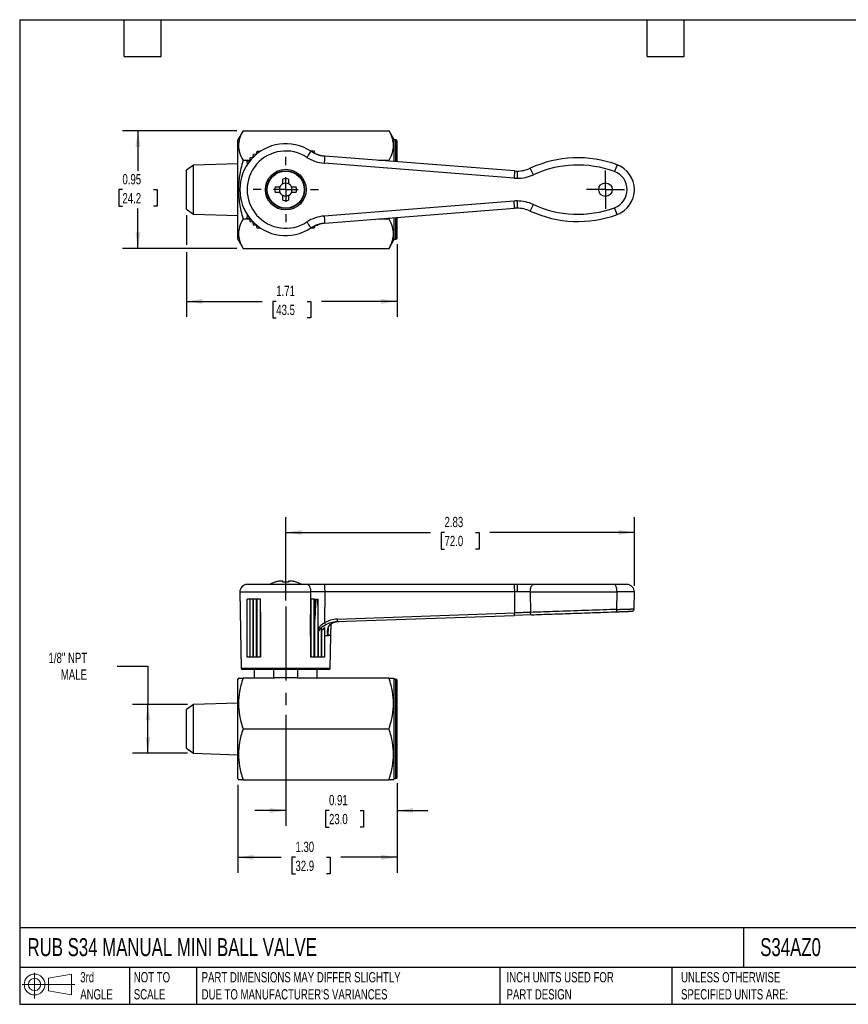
# Model space of a CAD drawing. Header units: inches. Extents: x 0.2 to 10.8, y 0.2 to 8.2.
# Tile 1 of 3: x 0.2 to 7, y 0.2 to 8.2. Entities that reach past the tile are written whole.
import ezdxf

# ---------------------------------------------------------------- set-up
doc = ezdxf.new("R2010")
doc.units = ezdxf.units.IN
doc.header["$MEASUREMENT"] = 0
doc.linetypes.add('SLD-Center', pattern=[0.75, 0.6, -0.05, 0.05, -0.05])
doc.linetypes.add('SLD-Solid', pattern=[0])
doc.layers.add('CENTER', color=40, linetype='SLD-Center')
doc.layers.add('SLD-DEFPOINTS', color=7, linetype='Continuous')
doc.layers.add('DIMENSIONS', color=140, linetype='SLD-Solid', lineweight=25)
doc.layers.add('TEXT', color=140, linetype='SLD-Solid', lineweight=25)
doc.styles.add('SLDTEXTSTYLE0', font='TXT', dxfattribs={"width": 0.7})
doc.dimstyles.new('SLDDIMSTYLE0', dxfattribs={"dimtxt": 0.084961, "dimasz": 0.13, "dimexe": 0, "dimexo": 0.0625, "dimgap": 0.02124, "dimtad": 0, "dimtih": 1, "dimtoh": 1, "dimrnd": 1e-09, "dimzin": 12, "dimdsep": 46, "dimtxsty": 'SLDTEXTSTYLE0', "dimsah": 1, "dimcen": 0.09, "dimadec": 0, "dimazin": 3, "dimtfac": 1, "dimtofl": 0, "dimtmove": 0, "dimatfit": 3, "dimfxl": 0, "dimfrac": 2, "dimtolj": 1, "dimtzin": 12, "dimarcsym": 0})
doc.dimstyles.new('SLDDIMSTYLE1', dxfattribs={"dimtxt": 0.084961, "dimasz": 0.13, "dimexe": 0, "dimexo": 0.0625, "dimgap": 0.02124, "dimtad": 0, "dimtih": 1, "dimtoh": 1, "dimrnd": 1e-09, "dimdsep": 46, "dimtxsty": 'SLDTEXTSTYLE0', "dimsah": 1, "dimcen": 0.09, "dimadec": 0, "dimazin": 2, "dimtfac": 1, "dimtmove": 0, "dimatfit": 0, "dimfxl": 0, "dimfrac": 2, "dimtolj": 1, "dimtzin": 12, "dimarcsym": 0})
doc.dimstyles.new('SLDDIMSTYLE2', dxfattribs={"dimtxt": 0.084961, "dimasz": 0.13, "dimexe": 0, "dimexo": 0.0625, "dimgap": 0.02124, "dimtad": 0, "dimtih": 1, "dimtoh": 1, "dimrnd": 1e-09, "dimzin": 4, "dimdsep": 46, "dimtxsty": 'SLDTEXTSTYLE0', "dimsah": 1, "dimcen": 0.09, "dimadec": 0, "dimazin": 1, "dimtfac": 1, "dimtofl": 0, "dimtmove": 0, "dimatfit": 3, "dimfxl": 0, "dimfrac": 2, "dimtolj": 1, "dimtzin": 12, "dimarcsym": 0})
doc.dimstyles.new('SLDDIMSTYLE4', dxfattribs={"dimtxt": 0.084961, "dimasz": 0.13, "dimexe": 0, "dimexo": 0.0625, "dimgap": 0.02124, "dimtad": 0, "dimtih": 1, "dimtoh": 1, "dimrnd": 1e-09, "dimdsep": 46, "dimtxsty": 'SLDTEXTSTYLE0', "dimsah": 1, "dimcen": 0.09, "dimadec": 0, "dimazin": 2, "dimtfac": 1, "dimtofl": 0, "dimtmove": 0, "dimatfit": 3, "dimfxl": 0, "dimfrac": 2, "dimtolj": 1, "dimtzin": 12, "dimarcsym": 0})

# ---------------------------------------------------------------- blocks, each defined once
blk = doc.blocks.new('Block11')
at = {"color": 7, "linetype": 'SLD-Solid', "lineweight": 18}
for p, q in [((0.1019, 0.2091), (0.1019, 0)), ((0.2157, 0.1641), (0.4006, 0.1981)), ((0.2157, 0.0628), (0.2157, 0.1641)), ((0.4006, 0.1981), (0.4006, 0.0288)), ((0, 0.1135), (0.4281, 0.1135)), ((0.2157, 0.0628), (0.4006, 0.0288))]:
    blk.add_line(p, q, dxfattribs=at)
for radius in [0.0846, 0.0506]:
    blk.add_circle((0.1019, 0.1135), radius, dxfattribs=at)
blk = doc.blocks.new('Block12')
at = {"layer": 'SLD-DEFPOINTS'}
blk.add_blockref('Block11', (0, 0), dxfattribs=at)
blk = doc.blocks.new('_D')
at = {"layer": 'DIMENSIONS'}
for p, q in [((2.4121, 3.5317), (2.4121, 4.2088)), ((5.2457, 3.6507), (5.2457, 4.2088)), ((2.4121, 4.0838), (3.5875, 4.0838)), ((3.7027, 4.0838), (3.6741, 4.0838)), ((3.6741, 4.0838), (3.6741, 3.9488)), ((3.9551, 4.0838), (3.9837, 4.0838)), ((3.9837, 4.0838), (3.9837, 3.9488)), ((5.2457, 4.0838), (4.0703, 4.0838)), ((3.6741, 3.9488), (3.7027, 3.9488)), ((3.9837, 3.9488), (3.9551, 3.9488))]:
    blk.add_line(p, q, dxfattribs=at)
for points in [[(2.4121, 4.0838), (2.5421, 4.0638), (2.5421, 4.1038)], [(5.2457, 4.0838), (5.1157, 4.1038), (5.1157, 4.0638)]]:
    blk.add_solid(points, dxfattribs=at)
at = {"layer": 'DIMENSIONS', "char_height": 0.08333, "attachment_point": 1, "style": 'SLDTEXTSTYLE0'}
for s, insert in [('2.83', (3.7027, 4.2103)), ('72.0', (3.7027, 4.0562))]:
    blk.add_mtext(s, dxfattribs=dict(at, insert=insert))
blk = doc.blocks.new('_D_1')
at = {"layer": 'DIMENSIONS'}
for p, q in [((2.4121, 2.601), (2.4121, 1.6995)), ((3.3176, 2.0459), (3.3176, 1.6995)), ((2.4121, 1.8245), (2.1621, 1.8245)), ((2.7639, 1.8245), (2.7353, 1.8245)), ((2.7353, 1.8245), (2.7353, 1.6894)), ((3.0163, 1.8245), (3.0449, 1.8245)), ((3.0449, 1.8245), (3.0449, 1.6894)), ((3.3176, 1.8245), (3.5676, 1.8245)), ((2.7353, 1.6894), (2.7639, 1.6894)), ((3.0449, 1.6894), (3.0163, 1.6894))]:
    blk.add_line(p, q, dxfattribs=at)
for points in [[(2.4121, 1.8245), (2.2821, 1.8445), (2.2821, 1.8045)], [(3.3176, 1.8245), (3.4476, 1.8045), (3.4476, 1.8445)]]:
    blk.add_solid(points, dxfattribs=at)
at = {"layer": 'DIMENSIONS', "char_height": 0.08333, "attachment_point": 1, "style": 'SLDTEXTSTYLE0'}
for s, insert in [('0.91', (2.7639, 1.9509)), ('23.0', (2.7639, 1.7969))]:
    blk.add_mtext(s, dxfattribs=dict(at, insert=insert))
blk = doc.blocks.new('_D_2')
at = {"layer": 'DIMENSIONS'}
for p, q in [((2.0223, 2.034), (2.0223, 1.3193)), ((3.3176, 2.0459), (3.3176, 1.3193)), ((2.0223, 1.4443), (2.3759, 1.4443)), ((2.4911, 1.4443), (2.4625, 1.4443)), ((2.4625, 1.4443), (2.4625, 1.3093)), ((2.7435, 1.4443), (2.7721, 1.4443)), ((2.7721, 1.4443), (2.7721, 1.3093)), ((3.3176, 1.4443), (2.8587, 1.4443)), ((2.4625, 1.3093), (2.4911, 1.3093)), ((2.7721, 1.3093), (2.7435, 1.3093))]:
    blk.add_line(p, q, dxfattribs=at)
for points in [[(2.0223, 1.4443), (2.1523, 1.4243), (2.1523, 1.4643)], [(3.3176, 1.4443), (3.1876, 1.4643), (3.1876, 1.4243)]]:
    blk.add_solid(points, dxfattribs=at)
at = {"layer": 'DIMENSIONS', "char_height": 0.08333, "attachment_point": 1, "style": 'SLDTEXTSTYLE0'}
for s, insert in [('1.30', (2.4911, 1.5707)), ('32.9', (2.4911, 1.4167))]:
    blk.add_mtext(s, dxfattribs=dict(at, insert=insert))
blk = doc.blocks.new('_D_3')
at = {"layer": 'DIMENSIONS'}
for p, q in [((1.0421, 2.9986), (1.2921, 2.9986)), ((1.2921, 2.9986), (1.2921, 2.686)), ((1.6134, 2.686), (1.1671, 2.686)), ((1.2921, 2.2892), (1.2921, 2.686)), ((1.6134, 2.2892), (1.1671, 2.2892))]:
    blk.add_line(p, q, dxfattribs=at)
for points in [[(1.2921, 2.686), (1.2721, 2.556), (1.3121, 2.556)], [(1.2921, 2.2892), (1.3121, 2.4192), (1.2721, 2.4192)]]:
    blk.add_solid(points, dxfattribs=at)
at = {"layer": 'DIMENSIONS', "char_height": 0.08333, "attachment_point": 1, "style": 'SLDTEXTSTYLE0'}
for s, insert in [('1/8" NPT', (0.4846, 3.106)), ('MALE', (0.584, 2.971))]:
    blk.add_mtext(s, dxfattribs=dict(at, insert=insert))
blk = doc.blocks.new('_D_7')
at = {"layer": 'DIMENSIONS'}
for p, q in [((2.0149, 7.3465), (1.0863, 7.3465)), ((1.2113, 7.3465), (1.2113, 7.0232)), ((1.0851, 6.8692), (1.0565, 6.8692)), ((1.0565, 6.8692), (1.0565, 6.7341)), ((1.3375, 6.8692), (1.3661, 6.8692)), ((1.3661, 6.8692), (1.3661, 6.7341)), ((1.0565, 6.7341), (1.0851, 6.7341)), ((1.3661, 6.7341), (1.3375, 6.7341)), ((1.2113, 6.3918), (1.2113, 6.7151)), ((2.0149, 6.3918), (1.0863, 6.3918))]:
    blk.add_line(p, q, dxfattribs=at)
for points in [[(1.2113, 7.3465), (1.1913, 7.2165), (1.2313, 7.2165)], [(1.2113, 6.3918), (1.2313, 6.5218), (1.1913, 6.5218)]]:
    blk.add_solid(points, dxfattribs=at)
at = {"layer": 'DIMENSIONS', "char_height": 0.08333, "attachment_point": 1, "style": 'SLDTEXTSTYLE0'}
for s, insert in [('0.95', (1.0851, 6.9956)), ('24.2', (1.0851, 6.8416))]:
    blk.add_mtext(s, dxfattribs=dict(at, insert=insert))
blk = doc.blocks.new('_D_8')
at = {"layer": 'DIMENSIONS'}
for p, q in [((1.605, 6.6617), (1.605, 6.4218)), ((3.3176, 6.4274), (3.3176, 5.8363)), ((1.605, 6.3618), (1.605, 5.8363)), ((1.605, 5.9613), (2.2199, 5.9613)), ((2.3351, 5.9613), (2.3065, 5.9613)), ((2.3065, 5.9613), (2.3065, 5.8263)), ((2.5875, 5.9613), (2.6161, 5.9613)), ((2.6161, 5.9613), (2.6161, 5.8263)), ((3.3176, 5.9613), (2.7027, 5.9613)), ((2.3065, 5.8263), (2.3351, 5.8263)), ((2.6161, 5.8263), (2.5875, 5.8263))]:
    blk.add_line(p, q, dxfattribs=at)
for points in [[(1.605, 5.9613), (1.735, 5.9413), (1.735, 5.9813)], [(3.3176, 5.9613), (3.1876, 5.9813), (3.1876, 5.9413)]]:
    blk.add_solid(points, dxfattribs=at)
at = {"layer": 'DIMENSIONS', "char_height": 0.08333, "attachment_point": 1, "style": 'SLDTEXTSTYLE0'}
for s, insert in [('1.71', (2.3351, 6.0877)), ('43.5', (2.3351, 5.9337))]:
    blk.add_mtext(s, dxfattribs=dict(at, insert=insert))
blk = doc.blocks.new('SW_CENTERMARKSYMBOL_1')
at = {"layer": 'CENTER', "color": 0}
for p, q in [((0, 0.2), (0, 0.2654)), ((0, 0), (0, 0.1)), ((-0.2, 0), (-0.2654, 0)), ((0, 0), (-0.1, 0)), ((0, 0), (0, -0.1)), ((0, 0), (0.1, 0)), ((0.2, 0), (0.2654, 0)), ((0, -0.2), (0, -0.2654))]:
    blk.add_line(p, q, dxfattribs=at)
blk = doc.blocks.new('SW_CENTERMARKSYMBOL_2')
at = {"layer": 'CENTER', "color": 0}
for p, q in [((0, 0.1), (0, 0.1551)), ((0, 0), (0, 0.1)), ((-0.1, 0), (-0.1551, 0)), ((0, 0), (-0.1, 0)), ((0, 0), (0, -0.1)), ((0, 0), (0.1, 0)), ((0.1, 0), (0.1551, 0)), ((0, -0.1), (0, -0.1551))]:
    blk.add_line(p, q, dxfattribs=at)

msp = doc.modelspace()

# ---------------------------------------------------------------- linework, layer by layer
for p, q in [((2.0649, 7.3465), (2.0223, 7.2727)), ((2.0649, 7.3465), (3.2514, 7.3465)), ((3.294, 7.2727), (3.2514, 7.3465)), ((2.0223, 6.4656), (2.0223, 7.2727)), ((3.3058, 7.2727), (3.294, 7.2727)), ((3.294, 7.0979), (3.294, 7.2727)), ((3.3058, 7.097), (3.3058, 7.2727)), ((3.3176, 7.0961), (3.3176, 7.2609)), ((2.1225, 7.1058), (2.123, 7.1306)), ((2.123, 7.1306), (2.1476, 7.1336)), ((2.1476, 7.1336), (2.1507, 7.1582)), ((2.1507, 7.1582), (2.1755, 7.1588)), ((2.1755, 7.1588), (2.1809, 7.183)), ((2.1809, 7.183), (2.2057, 7.181)), ((2.2057, 7.181), (2.2062, 7.1802)), ((2.6433, 7.183), (2.6185, 7.1811)), ((2.6476, 7.164), (2.6433, 7.183)), ((2.6607, 7.1585), (2.6735, 7.1582)), ((2.6735, 7.1582), (2.6743, 7.1521)), ((4.2724, 7.0209), (2.7287, 7.1424)), ((1.6634, 7.0675), (1.605, 7.0266)), ((2.0223, 7.0787), (1.6634, 7.0675)), ((1.6634, 6.6708), (1.6634, 7.0675)), ((2.0649, 7.1078), (2.1225, 7.1078)), ((2.0983, 7.1003), (2.1225, 7.1058)), ((2.1002, 7.0756), (2.0983, 7.1003)), ((2.1011, 7.075), (2.1002, 7.0756)), ((4.2677, 6.9621), (2.724, 7.0835)), ((3.1681, 7.1078), (3.2514, 7.1078)), ((3.2531, 7.1011), (3.2514, 7.1078)), ((4.4245, 6.9899), (4.3998, 7.0436)), ((5.1046, 7.0712), (5.0842, 7.0158)), ((1.605, 6.7117), (1.605, 7.0266)), ((4.2724, 7.0209), (4.2677, 6.9621)), ((4.2925, 7.0201), (4.2925, 6.9611)), ((2.3267, 6.8928), (2.357, 6.8928)), ((2.3885, 6.9243), (2.3885, 6.9545)), ((2.4357, 6.9545), (2.4357, 6.9243)), ((2.4672, 6.8928), (2.4975, 6.8928)), ((2.357, 6.8455), (2.3267, 6.8455)), ((2.3885, 6.7838), (2.3885, 6.814)), ((2.4357, 6.814), (2.4357, 6.7838)), ((2.4975, 6.8455), (2.4672, 6.8455)), ((4.2677, 6.7763), (2.724, 6.6548)), ((4.2724, 6.7174), (4.2677, 6.7763)), ((4.2925, 6.7772), (4.2925, 6.7182)), ((4.3999, 6.6947), (4.4246, 6.7483)), ((5.1044, 6.6666), (5.084, 6.7221)), ((1.605, 6.7117), (1.6634, 6.6708)), ((1.6634, 6.6708), (2.0223, 6.6596)), ((2.0983, 6.638), (2.1002, 6.6627)), ((2.1002, 6.6627), (2.1011, 6.6633)), ((2.7287, 6.5959), (4.2724, 6.7174)), ((3.294, 6.4656), (3.294, 6.6404)), ((3.3058, 6.4656), (3.3058, 6.6413)), ((3.3176, 6.4774), (3.3176, 6.6423)), ((4.2724, 6.7174), (4.2724, 6.7174)), ((2.1225, 6.6305), (2.0649, 6.6305)), ((2.1225, 6.6325), (2.0983, 6.638)), ((2.123, 6.6077), (2.1225, 6.6325)), ((2.1476, 6.6047), (2.123, 6.6077)), ((2.1507, 6.5801), (2.1476, 6.6047)), ((2.1755, 6.5795), (2.1507, 6.5801)), ((2.1809, 6.5553), (2.1755, 6.5795)), ((2.6476, 6.5743), (2.6433, 6.5553)), ((2.6607, 6.5798), (2.6735, 6.5801)), ((2.6735, 6.5801), (2.6743, 6.5862)), ((3.2514, 6.6305), (3.1681, 6.6305)), ((3.2514, 6.6305), (3.2531, 6.6372)), ((2.2057, 6.5573), (2.1809, 6.5553)), ((2.2062, 6.5582), (2.2057, 6.5573)), ((2.6433, 6.5553), (2.6185, 6.5573)), ((2.0223, 6.4656), (2.0649, 6.3918)), ((3.2514, 6.3918), (3.294, 6.4656)), ((3.294, 6.4656), (3.3058, 6.4656)), ((2.0649, 6.3918), (3.2514, 6.3918)), ((2.3874, 3.6891), (2.365, 3.6891)), ((2.3885, 3.6795), (2.3885, 3.6876)), ((2.4357, 3.6876), (2.4357, 3.6795)), ((2.4592, 3.6891), (2.4368, 3.6891)), ((2.0391, 3.6007), (2.05, 2.9796)), ((2.0391, 3.6007), (2.6173, 3.6007)), ((2.5848, 3.6608), (2.0982, 3.6608)), ((2.3267, 3.6795), (2.3235, 3.6795)), ((2.4357, 3.6795), (2.3885, 3.6795)), ((2.5007, 3.6795), (2.4975, 3.6795)), ((2.724, 3.6608), (2.5848, 3.6608)), ((2.6146, 3.2385), (2.6173, 3.6007)), ((4.2677, 3.6608), (2.724, 3.6608)), ((2.7287, 3.6007), (2.7272, 3.3491)), ((4.2724, 3.6007), (2.7287, 3.6007)), ((4.2925, 3.6608), (4.2677, 3.6608)), ((4.2724, 3.6007), (4.2721, 3.4295)), ((4.2925, 3.6018), (4.2724, 3.6018)), ((4.3999, 3.6007), (4.2724, 3.6007)), ((4.2925, 3.6608), (4.2925, 3.6018)), ((4.4246, 3.6608), (4.2925, 3.6608)), ((4.3999, 3.6007), (4.4011, 3.4344)), ((4.3999, 3.6007), (5.1044, 3.6007)), ((5.084, 3.6608), (4.4246, 3.6608)), ((5.1866, 3.6608), (5.084, 3.6608)), ((5.1035, 3.4584), (5.1044, 3.6007)), ((5.2457, 3.6007), (5.1044, 3.6007)), ((5.2433, 3.4628), (5.2457, 3.6007)), ((2.0983, 3.0703), (2.0983, 3.5427)), ((2.1225, 3.5427), (2.0983, 3.5427)), ((2.1225, 3.0703), (2.1225, 3.5427)), ((2.123, 3.5427), (2.1225, 3.5427)), ((2.123, 3.0703), (2.123, 3.5427)), ((2.1476, 3.5427), (2.123, 3.5427)), ((2.1476, 3.0703), (2.1476, 3.5427)), ((2.1507, 3.5427), (2.1476, 3.5427)), ((2.1507, 3.0703), (2.1507, 3.5427)), ((2.1755, 3.5427), (2.1507, 3.5427)), ((2.1755, 3.0703), (2.1755, 3.5427)), ((2.1809, 3.5427), (2.1755, 3.5427)), ((2.1809, 3.0703), (2.1809, 3.5427)), ((2.2057, 3.5427), (2.1809, 3.5427)), ((2.2057, 3.5427), (2.2057, 3.0703)), ((2.2068, 3.5427), (2.2057, 3.5427)), ((2.2078, 3.4353), (2.2068, 3.5427)), ((2.6174, 3.5427), (2.6164, 3.4353)), ((2.6185, 3.5427), (2.6174, 3.5427)), ((2.6185, 3.0703), (2.6185, 3.5427)), ((2.6433, 3.5427), (2.6185, 3.5427)), ((2.6433, 3.0703), (2.6433, 3.5427)), ((2.6479, 3.5427), (2.6433, 3.5427)), ((2.6566, 3.5427), (2.6735, 3.5427)), ((2.6735, 3.5427), (2.6735, 3.0703)), ((2.6735, 3.5427), (2.6743, 3.5427)), ((2.2078, 3.4353), (2.2078, 3.0703)), ((2.6164, 3.0703), (2.6164, 3.4353)), ((2.6487, 3.0703), (2.6487, 3.3786)), ((2.8162, 3.359), (2.8284, 3.3602)), ((2.8282, 3.3598), (4.2713, 3.4102)), ((2.8284, 3.3605), (2.8282, 3.3598)), ((2.829, 3.3792), (4.2721, 3.4295)), ((4.41, 3.4151), (4.2713, 3.4102)), ((5.0974, 3.4391), (5.0987, 3.4398)), ((2.6766, 3.2801), (2.6766, 3.0703)), ((2.7012, 3.3098), (2.7012, 3.0703)), ((2.7017, 3.2812), (2.7017, 3.0703)), ((2.7259, 3.3109), (2.7259, 3.0703)), ((2.7564, 3.3052), (2.7555, 3.2517)), ((2.7792, 3.2528), (2.7807, 3.341)), ((2.8212, 3.358), (2.8113, 3.3556)), ((2.8168, 3.3587), (2.8281, 3.3598)), ((2.6164, 3.2407), (2.6146, 3.2385)), ((2.6146, 3.2385), (2.6164, 3.2402)), ((2.6146, 3.2385), (2.6164, 3.2386)), ((2.7742, 2.9796), (2.7789, 3.2461)), ((2.7789, 3.2461), (2.7798, 3.2527)), ((2.1225, 3.0703), (2.0983, 3.0703)), ((2.123, 3.0703), (2.1225, 3.0703)), ((2.1476, 3.0703), (2.123, 3.0703)), ((2.1507, 3.0703), (2.1476, 3.0703)), ((2.1755, 3.0703), (2.1507, 3.0703)), ((2.1809, 3.0703), (2.1755, 3.0703)), ((2.2057, 3.0703), (2.1809, 3.0703)), ((2.2078, 3.0703), (2.2057, 3.0703)), ((2.6185, 3.0703), (2.6164, 3.0703)), ((2.6433, 3.0703), (2.6185, 3.0703)), ((2.6487, 3.0703), (2.6433, 3.0703)), ((2.6735, 3.0703), (2.6487, 3.0703)), ((2.6766, 3.0703), (2.6735, 3.0703)), ((2.7012, 3.0703), (2.6766, 3.0703)), ((2.7017, 3.0703), (2.7012, 3.0703)), ((2.7259, 3.0703), (2.7017, 3.0703)), ((2.4121, 2.9796), (2.05, 2.9796)), ((2.0578, 2.9718), (2.4121, 2.9718)), ((2.1562, 2.9718), (2.1562, 2.901)), ((2.3137, 2.9718), (2.3137, 2.9052)), ((2.7742, 2.9796), (2.4121, 2.9796)), ((2.4121, 2.9718), (2.7663, 2.9718)), ((2.5105, 2.9052), (2.5105, 2.9718)), ((2.668, 2.901), (2.668, 2.9718)), ((2.028, 2.901), (2.0223, 2.8911)), ((2.0223, 2.084), (2.0223, 2.8911)), ((2.3198, 2.901), (2.0649, 2.901)), ((2.3137, 2.9052), (2.5105, 2.9052)), ((3.2514, 2.901), (2.5044, 2.901)), ((3.294, 2.8911), (3.2883, 2.901)), ((3.3058, 2.8911), (3.294, 2.8911)), ((3.294, 2.084), (3.294, 2.8911)), ((3.3058, 2.084), (3.3058, 2.8911)), ((3.3176, 2.0959), (3.3176, 2.8793)), ((1.6634, 2.686), (1.605, 2.6451)), ((1.605, 2.3301), (1.605, 2.6451)), ((2.0223, 2.6971), (1.6634, 2.686)), ((1.6634, 2.2892), (1.6634, 2.686)), ((2.0649, 2.4876), (3.2514, 2.4876)), ((1.605, 2.3301), (1.6634, 2.2892)), ((1.6634, 2.2892), (2.0223, 2.2781)), ((2.0223, 2.084), (2.028, 2.0742)), ((3.2883, 2.0742), (3.294, 2.084)), ((3.294, 2.084), (3.3058, 2.084)), ((2.0649, 2.0742), (3.2514, 2.0742))]:
    msp.add_line(p, q)
at = {"flags": 128}
for points in [[(4.3999, 3.6018), (4.4004, 3.6133), (4.4018, 3.6244), (4.4041, 3.6346), (4.4071, 3.6435), (4.4109, 3.6509), (4.4151, 3.6563), (4.4198, 3.6597), (4.4246, 3.6608)], [(5.1044, 3.6018), (5.104, 3.6133), (5.1028, 3.6244), (5.1009, 3.6346), (5.0984, 3.6435), (5.0953, 3.6509), (5.0918, 3.6563), (5.088, 3.6597), (5.084, 3.6608)], [(2.6487, 3.3786), (2.6483, 3.4705), (2.6479, 3.5427)], [(2.6749, 3.3071), (2.6745, 3.439), (2.6743, 3.5427)]]:
    msp.add_lwpolyline(points, dxfattribs=at)
for centre, radius in [((2.4121, 6.8692), 0.1654), ((2.4121, 6.8692), 0.1535), ((2.4121, 6.8692), 0.15), ((5.0105, 6.8692), 0.0551)]:
    msp.add_circle(centre, radius)
for centre, radius, start, end in [((2.4121, 6.8692), 0.373, 56.62637, 303.37363), ((3.3058, 7.2609), 0.0118, 0, 90), ((2.4121, 6.8692), 0.3139, 56.62637, 303.37363), ((2.7472, 7.3779), 0.2952, 236.6263, 265.50007), ((4.7856, 6.2038), 0.9241, 69.8119, 114.67756), ((4.2925, 7.2771), 0.257, 270, 294.67756), ((4.7856, 6.2038), 0.8651, 69.8119, 114.67756), ((5.0302, 6.869), 0.2155, 0, 69.8119), ((4.2925, 7.2771), 0.316, 265.5, 270), ((4.2925, 7.2771), 0.2569, 265.5, 270), ((4.2925, 7.2771), 0.316, 270, 294.67756), ((5.0302, 6.869), 0.1564, 290.11969, 69.8119), ((2.4121, 6.8692), 0.0886, 164.53399, 195.46601), ((2.4121, 6.8692), 0.0516, 152.78152, 207.21848), ((2.4121, 6.8692), 0.0531, 117.64994, 152.35006), ((2.4121, 6.8692), 0.0886, 74.53399, 105.46601), ((2.4121, 6.8692), 0.0516, 62.78152, 117.21848), ((2.4121, 6.8692), 0.0531, 27.64994, 62.35006), ((2.4121, 6.8692), 0.0516, 332.78152, 27.21848), ((2.4121, 6.8692), 0.0886, 344.53399, 15.46601), ((2.4121, 6.8692), 0.0531, 207.64994, 242.35006), ((2.4121, 6.8692), 0.0516, 242.78152, 297.21848), ((2.4121, 6.8692), 0.0531, 297.64994, 332.35006), ((5.0302, 6.869), 0.2155, 290.12679, 0), ((2.4121, 6.8692), 0.0886, 254.53399, 285.46601), ((4.2925, 6.4612), 0.316, 90, 94.5), ((4.2925, 6.4612), 0.316, 65.29752, 90), ((4.7861, 7.5343), 0.8651, 245.29752, 290.14279), ((2.7472, 6.3605), 0.2952, 94.49993, 123.3737), ((4.2925, 6.4612), 0.2569, 90, 94.5), ((4.2925, 6.4612), 0.2569, 65.29752, 90), ((4.7861, 7.5343), 0.9241, 245.29752, 290.14288), ((3.3058, 6.4774), 0.0118, 270, 360), ((2.4121, 3.4212), 0.2721, 101.68675, 108.28572), ((2.4121, 3.4212), 0.2721, 71.71428, 78.31325), ((2.0982, 3.6018), 0.0591, 90, 181), ((2.4121, 3.4212), 0.2731, 108.92464, 118.66045), ((2.4121, 3.4212), 0.2731, 61.33955, 71.07536), ((4.0807, 3.6164), 0.1922, 355.62185, 13.35052), ((3.5198, 3.6018), 0.7526, 359.92154, 0), ((5.1866, 3.6018), 0.0591, 359, 90), ((2.0578, 2.9797), 0.00787, 181, 270), ((2.7663, 2.9797), 0.00787, 270, 359), ((3.3058, 2.8793), 0.0118, 0, 90), ((3.3058, 2.0959), 0.0118, 270, 360)]:
    msp.add_arc(centre, radius, start, end)
for centre, major_axis, ratio, start_param, end_param in [((4.4246, 3.6018), (0, 0.0591), 0.417908, 1.570796, 1.58825), ((5.084, 3.6018), (0, 0.0591), 0.344366, 4.694936, 4.712389), ((2.4121, 3.3144), (0, 0.4432), 0.57735, 2.746802, 2.772466), ((2.4121, 3.3144), (0, 0.4432), 0.57735, 3.510719, 3.536384)]:
    msp.add_ellipse(centre, major_axis=major_axis, ratio=ratio, start_param=start_param, end_param=end_param)
for points, knots in [([(2.0649, 7.3465), (2.0517, 7.3235), (2.0427, 7.303), (2.0308, 7.2641), (2.028, 7.2456), (2.028, 7.2087), (2.0308, 7.1903), (2.0427, 7.1513), (2.0517, 7.1308), (2.0649, 7.1078)], [0, 0, 0, 0, 0.25, 0.25, 0.5, 0.5, 0.75, 0.75, 1, 1, 1, 1]), ([(3.2514, 7.1078), (3.2646, 7.1308), (3.2737, 7.1513), (3.2855, 7.1903), (3.2883, 7.2087), (3.2883, 7.2456), (3.2855, 7.2641), (3.2737, 7.303), (3.2646, 7.3235), (3.2514, 7.3465)], [0, 0, 0, 0, 0.25, 0.25, 0.5, 0.5, 0.75, 0.75, 1, 1, 1, 1]), ([(2.5848, 7.1313), (2.589, 7.1378), (2.5933, 7.1442), (2.6011, 7.1562), (2.6047, 7.1616), (2.6108, 7.1708), (2.6132, 7.1744), (2.6164, 7.1794), (2.6173, 7.1806), (2.6173, 7.1806)], [0, 0, 0, 0, 0.25, 0.25, 0.5, 0.5, 0.75, 0.75, 1, 1, 1, 1]), ([(2.6173, 7.1806), (2.62, 7.1788), (2.6256, 7.1753), (2.6342, 7.1704), (2.643, 7.1658), (2.652, 7.1616), (2.6612, 7.1578), (2.6705, 7.1544), (2.68, 7.1514), (2.6895, 7.1488), (2.6992, 7.1465), (2.709, 7.1447), (2.7188, 7.1433), (2.7254, 7.1427), (2.7287, 7.1424)], [0, 0, 0, 0, 0.083333, 0.166667, 0.25, 0.333333, 0.416666, 0.499999, 0.583332, 0.666665, 0.749998, 0.833332, 0.916666, 1, 1, 1, 1]), ([(2.7287, 7.1424), (2.7287, 7.1425), (2.7286, 7.1411), (2.7281, 7.1353), (2.7278, 7.131), (2.7269, 7.1201), (2.7264, 7.1135), (2.7253, 7.0991), (2.7246, 7.0913), (2.724, 7.0835)], [0, 0, 0, 0, 0.25, 0.25, 0.5, 0.5, 0.75, 0.75, 1, 1, 1, 1]), ([(2.0649, 7.1078), (2.0517, 7.0619), (2.0427, 7.0209), (2.0308, 6.943), (2.028, 6.9061), (2.028, 6.8322), (2.0308, 6.7953), (2.0427, 6.7174), (2.0517, 6.6764), (2.0649, 6.6305)], [0, 0, 0, 0, 0.25, 0.25, 0.5, 0.5, 0.75, 0.75, 1, 1, 1, 1]), ([(2.724, 6.6548), (2.7246, 6.647), (2.7253, 6.6392), (2.7264, 6.6248), (2.7269, 6.6183), (2.7278, 6.6073), (2.7281, 6.603), (2.7286, 6.5972), (2.7287, 6.5958), (2.7287, 6.5959)], [0, 0, 0, 0, 0.25, 0.25, 0.5, 0.5, 0.75, 0.75, 1, 1, 1, 1]), ([(2.0649, 6.6305), (2.0517, 6.6075), (2.0427, 6.587), (2.0308, 6.5481), (2.028, 6.5296), (2.028, 6.4927), (2.0308, 6.4743), (2.0427, 6.4353), (2.0517, 6.4148), (2.0649, 6.3918)], [0, 0, 0, 0, 0.25, 0.25, 0.5, 0.5, 0.75, 0.75, 1, 1, 1, 1]), ([(2.6173, 6.5577), (2.6173, 6.5577), (2.6164, 6.559), (2.6132, 6.5639), (2.6108, 6.5676), (2.6047, 6.5767), (2.6011, 6.5822), (2.5933, 6.5941), (2.589, 6.6006), (2.5848, 6.607)], [0, 0, 0, 0, 0.25, 0.25, 0.5, 0.5, 0.75, 0.75, 1, 1, 1, 1]), ([(2.7287, 6.5959), (2.7254, 6.5956), (2.7188, 6.595), (2.709, 6.5936), (2.6992, 6.5918), (2.6895, 6.5896), (2.68, 6.587), (2.6705, 6.5839), (2.6612, 6.5805), (2.652, 6.5767), (2.643, 6.5725), (2.6342, 6.568), (2.6256, 6.5631), (2.62, 6.5595), (2.6173, 6.5577)], [0, 0, 0, 0, 0.083334, 0.166668, 0.250002, 0.333335, 0.416668, 0.500001, 0.583334, 0.666667, 0.75, 0.833333, 0.916667, 1, 1, 1, 1]), ([(3.2514, 6.3918), (3.2646, 6.4148), (3.2737, 6.4353), (3.2855, 6.4743), (3.2883, 6.4927), (3.2883, 6.5296), (3.2855, 6.5481), (3.2737, 6.587), (3.2646, 6.6075), (3.2514, 6.6305)], [0, 0, 0, 0, 0.25, 0.25, 0.5, 0.5, 0.75, 0.75, 1, 1, 1, 1]), ([(2.6173, 3.6018), (2.6173, 3.6095), (2.6164, 3.6172), (2.6132, 3.6315), (2.6108, 3.6381), (2.6047, 3.649), (2.6011, 3.6534), (2.5933, 3.6593), (2.589, 3.6608), (2.5848, 3.6608)], [0, 0, 0, 0, 0.25, 0.25, 0.5, 0.5, 0.75, 0.75, 1, 1, 1, 1]), ([(2.7287, 3.6007), (2.7254, 3.6007), (2.7188, 3.6007), (2.709, 3.6007), (2.6992, 3.6007), (2.6895, 3.6007), (2.68, 3.6007), (2.6705, 3.6007), (2.6612, 3.6007), (2.652, 3.6007), (2.643, 3.6007), (2.6342, 3.6007), (2.6256, 3.6007), (2.62, 3.6007), (2.6173, 3.6007)], [0, 0, 0, 0, 0.083334, 0.166668, 0.250002, 0.333335, 0.416668, 0.500001, 0.583334, 0.666667, 0.75, 0.833333, 0.916667, 1, 1, 1, 1]), ([(2.724, 3.6608), (2.7246, 3.6608), (2.7253, 3.6592), (2.7264, 3.6532), (2.7269, 3.6487), (2.7278, 3.6376), (2.7281, 3.6309), (2.7286, 3.6164), (2.7287, 3.6085), (2.7287, 3.6007)], [0, 0, 0, 0, 0.25, 0.25, 0.5, 0.5, 0.75, 0.75, 1, 1, 1, 1]), ([(2.6566, 3.5427), (2.6552, 3.5154), (2.6539, 3.488), (2.6513, 3.4333), (2.65, 3.406), (2.6487, 3.3786)], [0.0000013, 0.0000013, 0.0000013, 0.0000013, 0.208508, 0.208508, 0.4170503, 0.4170503, 0.4170503, 0.4170503]), ([(5.1035, 3.4584), (5.0298, 3.4559), (4.9527, 3.4532), (4.7946, 3.4478), (4.7137, 3.4451), (4.5849, 3.4407), (4.536, 3.439), (4.4588, 3.4364), (4.4296, 3.4354), (4.4011, 3.4344)], [0, 0, 0, 0, 0.312426, 0.312426, 0.632426, 0.632426, 0.832426, 0.832426, 0.957426, 0.957426, 0.957426, 0.957426]), ([(5.0974, 3.4391), (5.1094, 3.4395), (5.1335, 3.4403), (5.1647, 3.4414), (5.1904, 3.4423), (5.2099, 3.443), (5.2209, 3.4434), (5.2254, 3.4435), (5.2241, 3.4435), (5.2241, 3.4435)], [0, 0, 0, 0, 0.166614, 0.333197, 0.499768, 0.666303, 0.832732, 0.999233, 1, 1, 1, 1]), ([(5.0987, 3.4398), (5.0991, 3.44), (5.1004, 3.4406), (5.102, 3.4445), (5.1034, 3.4508), (5.1035, 3.4559), (5.1035, 3.4584)], [0, 0, 0, 0, 0.142957, 0.428513, 0.71407, 1, 1, 1, 1]), ([(5.0987, 3.4395), (5.108, 3.4398), (5.1267, 3.4406), (5.1521, 3.4415), (5.1749, 3.4425), (5.1945, 3.4433), (5.2104, 3.444), (5.222, 3.4445), (5.2295, 3.4449), (5.2307, 3.4451), (5.2313, 3.4451)], [0, 0, 0, 0, 0.1240981, 0.2484646, 0.3730829, 0.4979745, 0.62312, 0.7484674, 0.8740749, 1, 1, 1, 1]), ([(5.1035, 3.4584), (5.1065, 3.4585), (5.1124, 3.4587), (5.1211, 3.4589), (5.1295, 3.4592), (5.1377, 3.4595), (5.1456, 3.4597), (5.1532, 3.4599), (5.1605, 3.4602), (5.1675, 3.4604), (5.1742, 3.4606), (5.1806, 3.4608), (5.1867, 3.461), (5.1925, 3.4612), (5.1979, 3.4613), (5.2031, 3.4615), (5.2079, 3.4616), (5.2124, 3.4618), (5.2165, 3.4619), (5.2204, 3.462), (5.2239, 3.4622), (5.2272, 3.4623), (5.2301, 3.4624), (5.2327, 3.4625), (5.235, 3.4625), (5.237, 3.4626), (5.2387, 3.4627), (5.2402, 3.4627), (5.2413, 3.4628), (5.2422, 3.4628), (5.2428, 3.4628), (5.2432, 3.4628), (5.2433, 3.4628), (5.2433, 3.4628)], [0, 0, 0, 0, 0.036818, 0.073331, 0.109541, 0.145447, 0.181049, 0.216348, 0.251342, 0.286032, 0.320418, 0.354501, 0.388279, 0.421753, 0.454924, 0.48779, 0.520352, 0.55261, 0.584565, 0.616215, 0.647561, 0.678603, 0.709341, 0.739775, 0.769905, 0.799731, 0.829252, 0.85847, 0.887384, 0.915994, 0.9443, 0.972302, 1, 1, 1, 1]), ([(5.2314, 3.4452), (5.233, 3.4461), (5.2363, 3.4478), (5.24, 3.4521), (5.2425, 3.4572), (5.2429, 3.461), (5.2431, 3.4628)], [0, 0, 0, 0, 0.249963, 0.499517, 0.749771, 1, 1, 1, 1]), ([(2.829, 3.3792), (2.8112, 3.3785), (2.7934, 3.3755), (2.7592, 3.3654), (2.7426, 3.3582), (2.7272, 3.3491)], [0, 0, 0, 0, 0.5, 0.5, 1, 1, 1, 1]), ([(2.829, 3.3792), (2.8291, 3.3766), (2.8292, 3.3715), (2.8291, 3.3652), (2.8288, 3.3612), (2.8285, 3.3607), (2.8284, 3.3605)], [0, 0, 0, 0, 0.282046, 0.564092, 0.846138, 1, 1, 1, 1]), ([(4.2713, 3.4102), (4.2717, 3.4102), (4.272, 3.4123), (4.2723, 3.4194), (4.2723, 3.4245), (4.2721, 3.4295)], [0, 0, 0, 0, 0.5, 0.5, 1, 1, 1, 1]), ([(4.4011, 3.4344), (4.3896, 3.434), (4.3778, 3.4335), (4.3506, 3.4325), (4.3352, 3.4319), (4.31, 3.431), (4.3002, 3.4306), (4.2843, 3.43), (4.2782, 3.4298), (4.2721, 3.4295)], [0, 0, 0, 0, 0.2589651, 0.2589651, 0.5789651, 0.5789651, 0.7789651, 0.7789651, 0.9039651, 0.9039651, 0.9039651, 0.9039651]), ([(4.41, 3.4151), (4.4079, 3.415), (4.4035, 3.4191), (4.4013, 3.4293), (4.4011, 3.4344)], [0, 0, 0, 0, 0.500012, 1.000012, 1.000012, 1.000012, 1.000012]), ([(4.41, 3.4151), (4.4635, 3.4169), (4.5193, 3.4189), (4.6337, 3.4229), (4.6922, 3.4249), (4.8097, 3.429), (4.8687, 3.4311), (4.985, 3.4351), (5.0422, 3.4371), (5.0974, 3.4391)], [0, 0, 0, 0, 0.25, 0.25, 0.5, 0.5, 0.75, 0.75, 1, 1, 1, 1]), ([(2.7272, 3.3491), (2.7215, 3.3455), (2.716, 3.3417), (2.702, 3.3313), (2.6937, 3.3244), (2.682, 3.3139), (2.6784, 3.3105), (2.6749, 3.3071)], [0.5822387, 0.5822387, 0.5822387, 0.5822387, 0.7072387, 0.7072387, 0.9072387, 0.9072387, 1, 1, 1, 1]), ([(2.6754, 3.2931), (2.6811, 3.2976), (2.6868, 3.3021), (2.7011, 3.3126), (2.7097, 3.3185), (2.724, 3.3275), (2.7296, 3.3308), (2.7353, 3.3339)], [0.5345772, 0.5345772, 0.5345772, 0.5345772, 0.675, 0.675, 0.875, 0.875, 1, 1, 1, 1]), ([(2.7017, 3.2812), (2.7017, 3.2864), (2.7016, 3.2913), (2.7014, 3.3009), (2.7013, 3.3056), (2.7012, 3.3098)], [0.00002997, 0.00002997, 0.00002997, 0.00002997, 0.04652875, 0.04652875, 0.09662061, 0.09662061, 0.09662061, 0.09662061]), ([(2.7259, 3.3109), (2.7211, 3.3064), (2.7165, 3.3016), (2.7084, 3.2917), (2.7048, 3.2866), (2.7017, 3.2812)], [0.00001105, 0.00001105, 0.00001105, 0.00001105, 0.05093012, 0.05093012, 0.09815091, 0.09815091, 0.09815091, 0.09815091]), ([(2.7353, 3.3339), (2.7501, 3.3407), (2.7723, 3.351), (2.8003, 3.3574), (2.8126, 3.3584), (2.8168, 3.3587)], [0, 0, 0, 0, 0.56868, 0.851845, 1, 1, 1, 1]), ([(2.7555, 3.2519), (2.7552, 3.2519), (2.7549, 3.2523), (2.7545, 3.2533), (2.7543, 3.2539), (2.7538, 3.2557), (2.7535, 3.2571), (2.7528, 3.2613), (2.7525, 3.2641), (2.7517, 3.2727), (2.7517, 3.2784), (2.7528, 3.2954), (2.7552, 3.3061), (2.7625, 3.3215), (2.7656, 3.3264), (2.7731, 3.3354), (2.7776, 3.3397), (2.788, 3.3469), (2.7941, 3.3501), (2.807, 3.355), (2.814, 3.3568), (2.8211, 3.358)], [0, 0, 0, 0, 0.015625, 0.015625, 0.03125, 0.03125, 0.0625, 0.0625, 0.125, 0.125, 0.25, 0.25, 0.5, 0.5, 0.625, 0.625, 0.75, 0.75, 0.875, 0.875, 1, 1, 1, 1]), ([(2.7789, 3.2461), (2.7785, 3.2461), (2.7778, 3.2461), (2.7721, 3.2458), (2.7629, 3.2453), (2.7494, 3.2447), (2.737, 3.2441), (2.728, 3.2437), (2.7259, 3.2436)], [0, 0, 0, 0, 0.182576, 0.368207, 0.556895, 0.748642, 0.943448, 1, 1, 1, 1]), ([(2.7555, 3.2517), (2.7569, 3.2518), (2.7597, 3.2519), (2.7634, 3.2521), (2.7667, 3.2523), (2.7697, 3.2524), (2.7722, 3.2525), (2.7744, 3.2526), (2.7761, 3.2527), (2.7775, 3.2527), (2.7785, 3.2528), (2.7791, 3.2528), (2.7791, 3.2528), (2.7792, 3.2528)], [0, 0, 0, 0, 0.0917914, 0.183406, 0.2748438, 0.3661051, 0.45719, 0.5480985, 0.6388307, 0.7293869, 0.8197671, 0.9099714, 1, 1, 1, 1]), ([(2.0649, 2.901), (2.0517, 2.8612), (2.0427, 2.8257), (2.0308, 2.7582), (2.028, 2.7263), (2.028, 2.6623), (2.0308, 2.6304), (2.0427, 2.5629), (2.0517, 2.5274), (2.0649, 2.4876)], [0, 0, 0, 0, 0.25, 0.25, 0.5, 0.5, 0.75, 0.75, 1, 1, 1, 1]), ([(2.0284, 2.901), (2.0284, 2.901), (2.0282, 2.901), (2.0316, 2.901), (2.0387, 2.901), (2.0496, 2.901), (2.0597, 2.901), (2.0649, 2.901)], [0, 0, 0, 0, 0.109842, 0.313997, 0.526319, 0.752694, 1, 1, 1, 1]), ([(3.2514, 2.4876), (3.2646, 2.5274), (3.2737, 2.5629), (3.2855, 2.6304), (3.2883, 2.6623), (3.2883, 2.7263), (3.2855, 2.7582), (3.2737, 2.8257), (3.2646, 2.8612), (3.2514, 2.901)], [0, 0, 0, 0, 0.25, 0.25, 0.5, 0.5, 0.75, 0.75, 1, 1, 1, 1]), ([(3.2514, 2.901), (3.2567, 2.901), (3.267, 2.901), (3.278, 2.901), (3.285, 2.901), (3.2883, 2.901), (3.288, 2.901), (3.2879, 2.901)], [0, 0, 0, 0, 0.2515881, 0.4816142, 0.6973051, 0.9048405, 1, 1, 1, 1]), ([(2.0649, 2.4876), (2.0517, 2.4478), (2.0427, 2.4123), (2.0308, 2.3448), (2.028, 2.3129), (2.028, 2.2489), (2.0308, 2.217), (2.0427, 2.1495), (2.0517, 2.114), (2.0649, 2.0742)], [0, 0, 0, 0, 0.25, 0.25, 0.5, 0.5, 0.75, 0.75, 1, 1, 1, 1]), ([(3.2514, 2.0742), (3.2646, 2.114), (3.2737, 2.1495), (3.2855, 2.217), (3.2883, 2.2489), (3.2883, 2.3129), (3.2855, 2.3448), (3.2737, 2.4123), (3.2646, 2.4478), (3.2514, 2.4876)], [0, 0, 0, 0, 0.25, 0.25, 0.5, 0.5, 0.75, 0.75, 1, 1, 1, 1]), ([(2.0649, 2.0742), (2.0596, 2.0742), (2.0493, 2.0742), (2.0383, 2.0742), (2.0313, 2.0742), (2.0281, 2.0742), (2.0284, 2.0742), (2.0284, 2.0742)], [0, 0, 0, 0, 0.251588, 0.481614, 0.697305, 0.90484, 1, 1, 1, 1]), ([(3.2879, 2.0742), (3.2879, 2.0742), (3.2881, 2.0742), (3.2847, 2.0742), (3.2777, 2.0742), (3.2668, 2.0742), (3.2567, 2.0742), (3.2514, 2.0742)], [0, 0, 0, 0, 0.109842, 0.313997, 0.526319, 0.752694, 1, 1, 1, 1])]:
    msp.add_open_spline(points, degree=3, knots=knots)
for points in [[(2.357, 6.8928), (2.3597, 6.8928), (2.3624, 6.8931), (2.365, 6.8938)], [(2.3874, 6.9162), (2.3881, 6.9189), (2.3885, 6.9216), (2.3885, 6.9243)], [(2.4357, 6.9243), (2.4357, 6.9216), (2.4361, 6.9189), (2.4368, 6.9162)], [(2.4592, 6.8938), (2.4618, 6.8931), (2.4645, 6.8928), (2.4672, 6.8928)], [(2.365, 6.8445), (2.3624, 6.8452), (2.3597, 6.8455), (2.357, 6.8455)], [(2.3885, 6.814), (2.3885, 6.8168), (2.3881, 6.8194), (2.3874, 6.8221)], [(2.4368, 6.8221), (2.4361, 6.8194), (2.4357, 6.8168), (2.4357, 6.814)], [(2.4672, 6.8455), (2.4645, 6.8455), (2.4618, 6.8452), (2.4592, 6.8445)], [(2.365, 3.6891), (2.3624, 3.6887), (2.3597, 3.6882), (2.357, 3.6876)], [(2.3885, 3.6876), (2.3885, 3.6882), (2.3881, 3.6887), (2.3874, 3.6891)], [(2.4368, 3.6891), (2.4361, 3.6887), (2.4357, 3.6882), (2.4357, 3.6876)], [(2.4672, 3.6876), (2.4645, 3.6882), (2.4618, 3.6887), (2.4592, 3.6891)], [(2.6173, 3.6007), (2.6173, 3.6011), (2.6173, 3.6014), (2.6173, 3.6018)], [(2.8211, 3.358), (2.8284, 3.3593), (2.8358, 3.3601), (2.8432, 3.3603)], [(2.6749, 3.3071), (2.6749, 3.3021), (2.675, 3.2969), (2.6754, 3.2931)], [(2.6754, 3.2931), (2.6758, 3.289), (2.6762, 3.2846), (2.6766, 3.2801)], [(2.7012, 3.3098), (2.6917, 3.3012), (2.6831, 3.2912), (2.6766, 3.2801)], [(2.7353, 3.3339), (2.7348, 3.3352), (2.7327, 3.3395), (2.7291, 3.3459), (2.7272, 3.3491)]]:
    msp.add_open_spline(points, degree=3)
at = {"layer": 'CENTER'}
msp.add_line((2.4121, 3.4817), (2.4121, 2.651), dxfattribs=at)
at = {"layer": 'TEXT'}
for p, q in [((0.25, 8.25), (10.75, 8.25)), ((0.25, 8.25), (0.25, 0.25)), ((1.1, 7.95), (1.1, 8.25)), ((1.4, 7.95), (1.4, 8.25)), ((5.35, 7.95), (5.35, 8.25)), ((5.65, 7.95), (5.65, 8.25)), ((1.1, 7.95), (1.4, 7.95)), ((5.35, 7.95), (5.65, 7.95)), ((10.75, 0.8711), (0.25, 0.8711)), ((6.1322, 0.8711), (6.1322, 0.55)), ((10.75, 0.55), (0.25, 0.55)), ((1.1435, 0.55), (1.1435, 0.25)), ((1.6865, 0.55), (1.6865, 0.25)), ((4.1529, 0.55), (4.1529, 0.25)), ((5.5511, 0.55), (5.5511, 0.25)), ((0.25, 0.25), (10.75, 0.25))]:
    msp.add_line(p, q, dxfattribs=at)

# ---------------------------------------------------------------- block references
at = {"layer": 'CENTER'}
for name, p in [('SW_CENTERMARKSYMBOL_1', (2.4121, 6.8692)), ('SW_CENTERMARKSYMBOL_2', (5.0105, 6.8692))]:
    msp.add_blockref(name, p, dxfattribs=at)
at = {"layer": 'SLD-DEFPOINTS'}
msp.add_blockref('Block12', (0.2692, 0.2974), dxfattribs=at)

# ---------------------------------------------------------------- texts
at = {"layer": 'TEXT', "attachment_point": 1, "style": 'SLDTEXTSTYLE0'}
for s, insert, char_height in [('RUB S34 MANUAL MINI BALL VALVE', (0.3136, 0.7875), 0.145833), ('S34AZ0', (6.268, 0.7875), 0.14583), ('3rd^JANGLE', (0.7421, 0.5117), 0.08333), ('NOT TO^JSCALE', (1.1774, 0.5117), 0.083333), ("PART DIMENSIONS MAY DIFFER SLIGHTLY ^JDUE TO MANUFACTURER'S VARIANCES", (1.7288, 0.5117), 0.083333), ('INCH UNITS USED FOR ^JPART DESIGN', (4.2068, 0.5117), 0.083333), ('UNLESS OTHERWISE ^JSPECIFIED UNITS ARE:', (5.6248, 0.5117), 0.083333)]:
    msp.add_mtext(s, dxfattribs=dict(at, insert=insert, char_height=char_height))

# ---------------------------------------------------------------- dimensions: what is measured, and where the dimension line sits
at = {"layer": 'DIMENSIONS'}
dim = msp.add_linear_dim(base=(1.2113, 6.3918), p1=(2.0649, 7.3465), p2=(2.0649, 6.3918), angle=90, dimstyle='SLDDIMSTYLE4', dxfattribs=at)
dim.commit()
dim.dimension.update_dxf_attribs({"geometry": '_D_7', "text_midpoint": (1.2113, 6.8692), "dimtype": 160})
for base, p1, p2, dimstyle, picture, middle in [((1.605, 5.9613), (3.3176, 6.4774), (1.605, 6.7117), 'SLDDIMSTYLE0', '_D_8', (2.4613, 5.9613)), ((5.2457, 4.0838), (2.4121, 3.4817), (5.2457, 3.6007), 'SLDDIMSTYLE0', '_D', (3.8289, 4.0838)), ((3.3176, 1.8245), (2.4121, 2.651), (3.3176, 2.0959), 'SLDDIMSTYLE1', '_D_1', (2.8901, 1.8245)), ((2.0223, 1.4443), (3.3176, 2.0959), (2.0223, 2.084), 'SLDDIMSTYLE2', '_D_2', (2.6173, 1.4443))]:
    dim = msp.add_linear_dim(base=base, p1=p1, p2=p2, dimstyle=dimstyle, dxfattribs=at)
    dim.commit()
    dim.dimension.update_dxf_attribs({"geometry": picture, "text_midpoint": middle, "dimtype": 160})
dim = msp.add_linear_dim(base=(1.2921, 2.686), p1=(1.6634, 2.2892), p2=(1.6634, 2.686), angle=90, text='1/8" NPT\\PMALE', dimstyle='SLDDIMSTYLE0', dxfattribs=at)
dim.commit()
dim.dimension.update_dxf_attribs({"geometry": '_D_3', "text_midpoint": (1.2921, 2.9986), "dimtype": 160})

doc.saveas('drawing.dxf')
